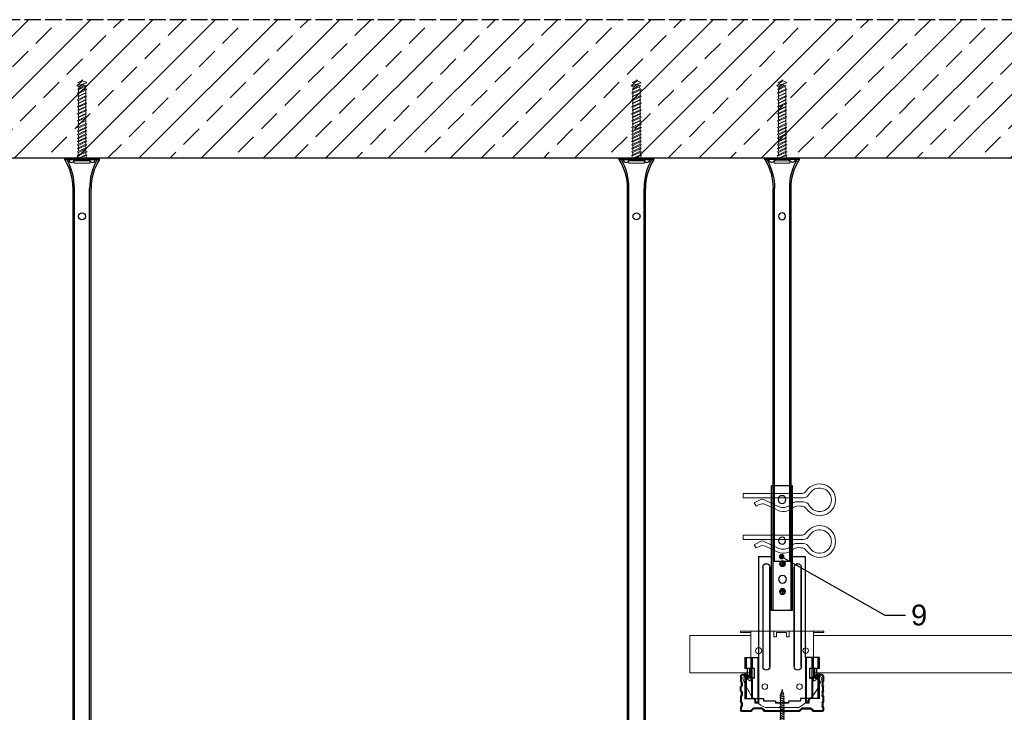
# Model space of a CAD drawing. Header units: millimetres. Extents: x 1837 to 3822, y 1456 to 2447.
# Tile 3 of 8: x 2262 to 2972, y 1948 to 2447. Entities that reach past the tile are written whole.
import ezdxf
from ezdxf import colors
from ezdxf.entities.mleader import LeaderData, LeaderLine
from ezdxf.math import Vec2, Vec3

# ---------------------------------------------------------------- set-up
doc = ezdxf.new("R2010")
doc.units = ezdxf.units.MM
doc.linetypes.add('ACAD_ISO02W100', pattern=[15, 12, -3])
for name, color, linetype, lineweight in [('_RIGIPS AKCESORIA', 7, 'Continuous', 18), ('_RIGIPS G-K', 7, 'Continuous', 25), ('_RIGIPS PROFIL', 7, 'Continuous', 9), ('PRZERYWANA', 7, 'ACAD_ISO02W100', 25)]:
    doc.layers.add(name, color=color, linetype=linetype, lineweight=lineweight)
doc.styles.get("Standard").update_dxf_attribs({"font": 'arial.ttf'})

# ---------------------------------------------------------------- blocks, each defined once
blk = doc.blocks.new('CD 60 ULTRASTIL')
h = blk.add_hatch()
h.set_pattern_fill('ANSI31', color=256, scale=0.3, style=0)
h.paths.add_polyline_path([(542.88, 684.5, -0.302776), (543.49, 684.5), (544.54, 683.79, 0.148069), (544.85, 683.7), (555.42, 683.7, 0.198912), (555.81, 683.86), (557.38, 685.44, -0.198912), (557.77, 685.6), (563.59, 685.6, -0.198912), (563.98, 685.44), (565.55, 683.86, 0.198912), (565.94, 683.7), (572.18, 683.7, 0.414214), (573.18, 684.7), (573.18, 686.74, 0.198912), (573.02, 687.12), (572.74, 687.4, -0.198912), (572.58, 687.79), (572.58, 689.87, -0.198912), (572.74, 690.26), (573.02, 690.54, 0.198912), (573.18, 690.93), (573.18, 694.47, 0.198912), (573.02, 694.86), (572.74, 695.14, -0.198912), (572.58, 695.53), (572.58, 697.61, -0.198912), (572.74, 698), (573.02, 698.28, 0.198912), (573.18, 698.67), (573.18, 701.47, 0.198912), (573.02, 701.86), (572.74, 702.14, -0.198912), (572.58, 702.53), (572.58, 704.61, -0.198912), (572.74, 705), (573.02, 705.28, 0.198912), (573.18, 705.67), (573.18, 708.9, 0.666128), (570.12, 710.18), (568.55, 708.63), (568.93, 708.24), (570.5, 709.79, -0.666128), (572.63, 708.9), (572.63, 705.9, -0.198912), (572.47, 705.51), (572.19, 705.23, 0.198912), (572.03, 704.84), (572.03, 702.3, 0.198912), (572.19, 701.91), (572.47, 701.63, -0.198912), (572.63, 701.25), (572.63, 698.9, -0.198912), (572.47, 698.51), (572.19, 698.23, 0.198912), (572.03, 697.84), (572.03, 695.3, 0.198912), (572.19, 694.91), (572.47, 694.63, -0.198912), (572.63, 694.25), (572.63, 691.16, -0.198912), (572.47, 690.77), (572.19, 690.49, 0.198912), (572.03, 690.1), (572.03, 687.56, 0.198912), (572.19, 687.17), (572.47, 686.9, -0.198912), (572.63, 686.51), (572.63, 684.7, -0.414214), (572.18, 684.25), (566.17, 684.25, -0.198912), (565.78, 684.41), (564.2, 685.99, 0.198912), (563.82, 686.15), (557.55, 686.15, 0.198912), (557.16, 685.99), (555.58, 684.41, -0.198912), (555.19, 684.25), (545.01, 684.25, -0.148069), (544.71, 684.34), (543.49, 685.16, 0.302776), (542.88, 685.16), (541.65, 684.34, -0.148069), (541.35, 684.25), (531.17, 684.25, -0.198912), (530.78, 684.41), (529.2, 685.99, 0.198912), (528.82, 686.15), (522.55, 686.15, 0.198912), (522.16, 685.99), (520.58, 684.41, -0.198912), (520.19, 684.25), (514.18, 684.25, -0.414214), (513.73, 684.7), (513.73, 686.51, -0.198912), (513.89, 686.9), (514.17, 687.17, 0.198912), (514.33, 687.56), (514.33, 690.1, 0.198912), (514.17, 690.49), (513.89, 690.77, -0.198912), (513.73, 691.16), (513.73, 694.25, -0.198912), (513.89, 694.63), (514.17, 694.91, 0.198912), (514.33, 695.3), (514.33, 697.84, 0.198912), (514.17, 698.23), (513.89, 698.51, -0.198912), (513.73, 698.9), (513.73, 701.25, -0.198912), (513.89, 701.63), (514.17, 701.91, 0.198912), (514.33, 702.3), (514.33, 704.84, 0.198912), (514.17, 705.23), (513.89, 705.51, -0.198912), (513.73, 705.9), (513.73, 708.9, -0.666128), (515.86, 709.79), (517.43, 708.24), (517.81, 708.63), (516.25, 710.18, 0.666128), (513.18, 708.9), (513.18, 705.67, 0.198912), (513.34, 705.28), (513.62, 705, -0.198912), (513.78, 704.61), (513.78, 702.53, -0.198912), (513.62, 702.14), (513.34, 701.86, 0.198912), (513.18, 701.47), (513.18, 698.67, 0.198912), (513.34, 698.28), (513.62, 698, -0.198912), (513.78, 697.61), (513.78, 695.53, -0.198912), (513.62, 695.14), (513.34, 694.86, 0.198912), (513.18, 694.47), (513.18, 690.93, 0.198912), (513.34, 690.54), (513.62, 690.26, -0.198912), (513.78, 689.87), (513.78, 687.79, -0.198912), (513.62, 687.4), (513.34, 687.12, 0.198912), (513.18, 686.74), (513.18, 684.7, 0.414214), (514.18, 683.7), (520.42, 683.7, 0.198912), (520.81, 683.86), (522.38, 685.44, -0.198912), (522.77, 685.6), (528.59, 685.6, -0.198912), (528.98, 685.44), (530.55, 683.86, 0.198912), (530.94, 683.7), (541.51, 683.7, 0.148069), (541.82, 683.79)])
for p, q in [((513.18, 708.9), (513.18, 705.67)), ((513.34, 705.28), (513.62, 705)), ((513.73, 708.9), (513.73, 705.9)), ((513.78, 704.61), (513.78, 702.53)), ((513.89, 705.51), (514.17, 705.23)), ((514.33, 704.84), (514.33, 702.3)), ((515.86, 709.79), (517.43, 708.24)), ((516.25, 710.18), (517.81, 708.63)), ((517.43, 708.24), (517.81, 708.63)), ((570.12, 710.18), (568.55, 708.63)), ((568.93, 708.24), (568.55, 708.63)), ((570.5, 709.79), (568.93, 708.24)), ((572.03, 704.84), (572.03, 702.3)), ((572.47, 705.51), (572.19, 705.23)), ((572.58, 704.61), (572.58, 702.53)), ((572.63, 708.9), (572.63, 705.9)), ((573.02, 705.28), (572.74, 705)), ((573.18, 708.9), (573.18, 705.67)), ((513.18, 698.67), (513.18, 701.47)), ((513.34, 701.86), (513.62, 702.14)), ((513.34, 698.28), (513.62, 698)), ((513.73, 698.9), (513.73, 701.25)), ((513.78, 697.61), (513.78, 695.53)), ((513.89, 701.63), (514.17, 701.91)), ((513.89, 698.51), (514.17, 698.23)), ((514.33, 697.84), (514.33, 695.3)), ((572.03, 697.84), (572.03, 695.3)), ((572.47, 701.63), (572.19, 701.91)), ((572.47, 698.51), (572.19, 698.23)), ((572.58, 697.61), (572.58, 695.53)), ((572.63, 698.9), (572.63, 701.25)), ((573.02, 701.86), (572.74, 702.14)), ((573.02, 698.28), (572.74, 698)), ((573.18, 698.67), (573.18, 701.47)), ((513.18, 694.47), (513.18, 690.93)), ((513.34, 694.86), (513.62, 695.14)), ((513.34, 690.54), (513.62, 690.26)), ((513.73, 694.25), (513.73, 691.16)), ((513.78, 689.87), (513.78, 687.79)), ((513.89, 694.63), (514.17, 694.91)), ((513.89, 690.77), (514.17, 690.49)), ((514.33, 690.1), (514.33, 687.56)), ((572.03, 690.1), (572.03, 687.56)), ((572.47, 694.63), (572.19, 694.91)), ((572.47, 690.77), (572.19, 690.49)), ((572.58, 689.87), (572.58, 687.79)), ((572.63, 694.25), (572.63, 691.16)), ((573.02, 694.86), (572.74, 695.14)), ((573.02, 690.54), (572.74, 690.26)), ((573.18, 694.47), (573.18, 690.93)), ((513.18, 686.74), (513.18, 684.7)), ((513.34, 687.12), (513.62, 687.4)), ((513.73, 686.51), (513.73, 684.7)), ((513.89, 686.9), (514.17, 687.17)), ((514.18, 684.25), (520.19, 684.25)), ((514.18, 683.7), (520.42, 683.7)), ((520.58, 684.41), (522.16, 685.99)), ((520.81, 683.86), (522.38, 685.44)), ((522.55, 686.15), (528.82, 686.15)), ((528.59, 685.6), (522.77, 685.6)), ((530.55, 683.86), (528.98, 685.44)), ((530.78, 684.41), (529.2, 685.99)), ((530.94, 683.7), (541.51, 683.7)), ((531.17, 684.25), (541.35, 684.25)), ((541.65, 684.34), (542.88, 685.16)), ((541.82, 683.79), (542.88, 684.5)), ((544.71, 684.34), (543.49, 685.16)), ((544.54, 683.79), (543.49, 684.5)), ((544.85, 683.7), (555.42, 683.7)), ((545.01, 684.25), (555.19, 684.25)), ((555.58, 684.41), (557.16, 685.99)), ((555.81, 683.86), (557.38, 685.44)), ((557.55, 686.15), (563.82, 686.15)), ((557.77, 685.6), (563.59, 685.6)), ((565.55, 683.86), (563.98, 685.44)), ((565.78, 684.41), (564.2, 685.99)), ((565.94, 683.7), (572.18, 683.7)), ((566.17, 684.25), (572.18, 684.25)), ((572.47, 686.9), (572.19, 687.17)), ((572.63, 686.51), (572.63, 684.7)), ((573.02, 687.12), (572.74, 687.4)), ((573.18, 686.74), (573.18, 684.7))]:
    blk.add_line(p, q)
for centre, radius, start, end in [((514.98, 708.9), 1.8, 45.32514, 180), ((571.38, 708.9), 1.8, 360, 134.67486), ((513.73, 705.67), 0.55, 180, 225), ((513.23, 704.61), 0.55, 0, 45), ((514.98, 708.9), 1.25, 45.32514, 180), ((514.28, 705.9), 0.55, 180, 225), ((513.78, 704.84), 0.55, 0, 45), ((571.38, 708.9), 1.25, 360, 134.67486), ((572.58, 704.84), 0.55, 135, 180), ((572.08, 705.9), 0.55, 315, 0), ((573.13, 704.61), 0.55, 135, 180), ((572.63, 705.67), 0.55, 315, 0), ((513.73, 701.47), 0.55, 135, 180), ((513.73, 698.67), 0.55, 180, 225), ((513.23, 702.53), 0.55, 315, 0), ((513.23, 697.61), 0.55, 360, 45), ((514.28, 701.25), 0.55, 135, 180), ((514.28, 698.9), 0.55, 180, 225), ((513.78, 702.3), 0.55, 315, 0), ((513.78, 697.84), 0.55, 0, 45), ((572.58, 702.3), 0.55, 180, 225), ((572.58, 697.84), 0.55, 135, 180), ((572.08, 701.25), 0.55, 0, 45), ((572.08, 698.9), 0.55, 315, 0), ((573.13, 702.53), 0.55, 180, 225), ((573.13, 697.61), 0.55, 135, 180), ((572.63, 701.47), 0.55, 0, 45), ((572.63, 698.67), 0.55, 315, 0), ((513.73, 694.47), 0.55, 135, 180), ((513.73, 690.93), 0.55, 180, 225), ((513.23, 695.53), 0.55, 315, 0), ((513.23, 689.87), 0.55, 0, 45), ((514.28, 694.25), 0.55, 135, 180), ((514.28, 691.16), 0.55, 180, 225), ((513.78, 695.3), 0.55, 315, 0), ((513.78, 690.1), 0.55, 360, 45), ((572.58, 695.3), 0.55, 180, 225), ((572.58, 690.1), 0.55, 135, 180), ((572.08, 694.25), 0.55, 0, 45), ((572.08, 691.16), 0.55, 315, 0), ((573.13, 695.53), 0.55, 180, 225), ((573.13, 689.87), 0.55, 135, 180), ((572.63, 694.47), 0.55, 0, 45), ((572.63, 690.93), 0.55, 315, 0), ((513.73, 686.74), 0.55, 135, 180), ((514.18, 684.7), 1, 180, 270), ((513.23, 687.79), 0.55, 315, 0), ((514.28, 686.51), 0.55, 135, 180), ((514.18, 684.7), 0.45, 180, 270), ((513.78, 687.56), 0.55, 315, 360), ((520.19, 684.8), 0.55, 270, 315), ((520.42, 684.25), 0.55, 270, 315), ((522.55, 685.6), 0.55, 90, 135), ((522.77, 685.05), 0.55, 90, 135), ((528.59, 685.05), 0.55, 45, 90), ((528.82, 685.6), 0.55, 45, 90), ((530.94, 684.25), 0.55, 225, 270), ((531.17, 684.8), 0.55, 225, 270), ((541.35, 684.8), 0.55, 270, 303.69007), ((541.51, 684.25), 0.55, 270, 303.69007), ((543.18, 684.7), 0.55, 56.30993, 123.69007), ((543.18, 684.04), 0.55, 56.30993, 123.69007), ((544.85, 684.25), 0.55, 236.30993, 270), ((545.01, 684.8), 0.55, 236.30993, 270), ((555.19, 684.8), 0.55, 270, 315), ((555.42, 684.25), 0.55, 270, 315), ((557.55, 685.6), 0.55, 90, 135), ((557.77, 685.05), 0.55, 90, 135), ((563.59, 685.05), 0.55, 45, 90), ((563.82, 685.6), 0.55, 45, 90), ((565.94, 684.25), 0.55, 225, 270), ((566.17, 684.8), 0.55, 225, 270), ((572.58, 687.56), 0.55, 180, 225), ((572.18, 684.7), 1, 270, 0), ((572.18, 684.7), 1, 270, 360), ((572.18, 684.7), 0.45, 270, 360), ((572.08, 686.51), 0.55, 360, 45), ((573.13, 687.79), 0.55, 180, 225), ((572.63, 686.74), 0.55, 360, 45)]:
    blk.add_arc(centre, radius, start, end)
blk = doc.blocks.new('Lacznik krzyzowy (widok2)')
at = {"layer": '_RIGIPS AKCESORIA'}
for p, q in [((94.8, 91.5, 218.36), (94.8, 90.5, 218.36)), ((94.8, 91.5, 218.36), (154.8, 91.5, 218.36)), ((94.8, 90.5, 218.36), (102.3, 90.5, 218.36)), ((102.3, 56.12, 218.36), (102.3, 91.5, 218.36)), ((119.8, 91.5, 218.36), (119.8, 87.5, 218.36)), ((119.8, 87.5, 218.36), (121.8, 87.5, 218.36)), ((121.8, 87.5, 218.36), (121.8, 90.5, 218.36)), ((121.8, 90.5, 218.36), (128.85, 90.5, 218.36)), ((128.85, 90.5, 218.36), (128.85, 87.5, 218.36)), ((128.85, 87.5, 218.36), (130.85, 87.5, 218.36)), ((130.85, 91.5, 218.36), (130.85, 87.5, 218.36)), ((147.3, 91.5, 218.36), (147.3, 56.12, 218.36)), ((154.8, 90.5, 218.36), (147.3, 90.5, 218.36)), ((154.8, 91.5, 218.36), (154.8, 90.5, 218.36)), ((97.87, 58.32, 218.36), (101.51, 55.71, 218.36)), ((148.09, 55.71, 218.36), (151.73, 58.32, 218.36)), ((136.8, 36.5, 218.36), (112.81, 36.5, 218.36))]:
    blk.add_line(p, q, dxfattribs=at)
for centre, radius in [((107.8, 77.5, 218.36), 2), ((141.8, 77.5, 218.36), 2.24), ((112.3, 51.5, 218.36), 2), ((137.3, 51.5, 218.36), 2)]:
    blk.add_circle(centre, radius, dxfattribs=at)
for centre, radius, start, end in [((97.29, 57.5, 218.36), 1, 122.13876, 189.8152), ((129.61, 66.77, 218.36), 34.62, 195.82106, 240.96016), ((97.29, 57.5, 218.36), 1, 54.46232, 122.13876), ((12.5, 118.8, 218.36), 153.64, 331.826, 336.41459), ((152.32, 57.5, 218.36), 1, 350.1848, 125.53768), ((101.8, 56.12, 218.36), 0.5, 234.46232, 0), ((147.8, 56.12, 218.36), 0.5, 180, 305.53768), ((129.12, 56.49, 218.36), 21.41, 291.01298, 331.47491)]:
    blk.add_arc(centre, radius, start, end, dxfattribs=at)
blk = doc.blocks.new('wieszak noniuszowy widok')
for p, q in [((367.75, 93.63), (382.75, 93.63)), ((367.75, 3.63), (367.75, 93.63)), ((368.75, 3.63), (368.75, 93.63)), ((381.75, 3.63), (381.75, 93.63)), ((382.75, 3.63), (382.75, 93.63)), ((367.75, 42.47), (358.34, 42.47)), ((358.34, -30.29), (358.34, 42.47)), ((372.87, 37.38), (376.99, 37.38)), ((374.93, 39.42), (374.93, 35.32)), ((392.15, 42.47), (382.75, 42.47)), ((392.15, 42.47), (392.15, -30.29)), ((392.15, 42.47), (392.15, -30.29)), ((361.34, -36.95), (361.34, 34.79)), ((361.34, 34.79), (361.34, -36.95)), ((366.47, 34.79), (366.47, -36.95)), ((366.47, -36.95), (366.47, 34.79)), ((384.02, -36.95), (384.02, 34.79)), ((384.02, 34.79), (384.02, -36.95)), ((389.14, 34.79), (389.14, -36.95)), ((389.14, 34.79), (389.14, -36.95)), ((372.87, 17.23), (376.99, 17.23)), ((374.93, 19.27), (374.93, 15.17)), ((367.75, 3.63), (382.75, 3.63)), ((348.22, -30.29), (358.37, -30.29)), ((348.44, -30.29), (348.44, -38.17)), ((349.43, -30.29), (349.43, -38.17)), ((353.28, -30.29), (353.28, -38.17)), ((353.8, -30.29), (353.8, -38.17)), ((357.85, -30.29), (357.85, -63.08)), ((358.37, -30.29), (358.37, -63.08)), ((392.13, -30.29), (392.13, -63.08)), ((392.15, -30.29), (392.15, -60.01)), ((392.15, -30.29), (392.15, -60.01)), ((402.37, -30.29), (392.16, -30.29)), ((392.64, -30.29), (392.64, -63.08)), ((396.7, -30.29), (396.7, -38.17)), ((397.21, -30.29), (397.21, -38.17)), ((401.07, -30.29), (401.07, -38.17)), ((402.06, -30.29), (402.06, -38.17)), ((348.11, -42.32), (348.14, -42.29)), ((348.11, -42.37), (348.11, -42.32)), ((348.12, -42.43), (348.11, -42.37)), ((348.15, -42.51), (348.12, -42.43)), ((348.13, -38.17), (355.47, -38.17)), ((348.14, -42.29), (348.17, -42.28)), ((348.19, -42.61), (348.15, -42.51)), ((348.17, -42.28), (348.23, -42.28)), ((349.22, -42.28), (348.19, -42.28)), ((348.26, -42.72), (348.19, -42.61)), ((348.23, -42.28), (348.31, -42.3)), ((348.31, -42.3), (348.41, -42.34)), ((348.41, -42.34), (348.53, -42.39)), ((348.53, -42.39), (348.66, -42.46)), ((348.66, -42.46), (348.81, -42.54)), ((348.81, -42.54), (348.96, -42.63)), ((349.15, -42.29), (349.13, -42.32)), ((349.13, -42.32), (349.13, -42.36)), ((349.13, -42.36), (349.14, -42.41)), ((349.14, -42.41), (349.16, -42.47)), ((349.18, -42.28), (349.15, -42.29)), ((349.16, -42.47), (349.19, -42.54)), ((349.22, -42.28), (349.18, -42.28)), ((349.19, -42.54), (349.24, -42.62)), ((349.28, -42.28), (349.22, -42.28)), ((349.34, -42.29), (349.28, -42.28)), ((349.43, -42.32), (349.34, -42.29)), ((349.52, -42.35), (349.43, -42.32)), ((349.62, -42.4), (349.52, -42.35)), ((349.74, -42.46), (349.62, -42.4)), ((349.88, -42.52), (349.74, -42.46)), ((350.03, -42.6), (349.88, -42.52)), ((350.2, -42.69), (350.03, -42.6)), ((350.32, -38.17), (350.32, -45.34)), ((351.68, -45.34), (351.68, -38.17)), ((353.44, -45.34), (353.44, -38.17)), ((355.47, -38.17), (355.47, -45.34)), ((395.03, -45.34), (395.03, -38.17)), ((395.03, -38.17), (402.39, -38.17)), ((397.05, -38.17), (397.05, -45.34)), ((398.82, -38.17), (398.82, -45.34)), ((400.18, -45.34), (400.18, -38.17)), ((400.46, -42.6), (400.3, -42.69)), ((400.62, -42.52), (400.46, -42.6)), ((400.76, -42.46), (400.62, -42.52)), ((400.88, -42.4), (400.76, -42.46)), ((400.98, -42.35), (400.88, -42.4)), ((401.07, -42.32), (400.98, -42.35)), ((401.15, -42.29), (401.07, -42.32)), ((401.22, -42.28), (401.15, -42.29)), ((401.27, -42.28), (401.22, -42.28)), ((401.26, -42.62), (401.3, -42.54)), ((401.32, -42.28), (401.27, -42.28)), ((401.27, -42.28), (402.31, -42.28)), ((401.3, -42.54), (401.34, -42.47)), ((401.35, -42.29), (401.32, -42.28)), ((401.34, -42.47), (401.36, -42.41)), ((401.36, -42.32), (401.35, -42.29)), ((401.37, -42.36), (401.36, -42.32)), ((401.36, -42.41), (401.37, -42.36)), ((401.54, -42.63), (401.69, -42.54)), ((401.69, -42.54), (401.84, -42.46)), ((401.84, -42.46), (401.97, -42.39)), ((401.97, -42.39), (402.09, -42.34)), ((402.09, -42.34), (402.18, -42.3)), ((402.18, -42.3), (402.26, -42.28)), ((402.3, -42.61), (402.24, -42.72)), ((402.26, -42.28), (402.33, -42.28)), ((402.35, -42.51), (402.3, -42.61)), ((402.33, -42.28), (402.36, -42.29)), ((402.38, -42.43), (402.35, -42.51)), ((402.36, -42.29), (402.39, -42.32)), ((402.39, -42.37), (402.38, -42.43)), ((402.39, -42.32), (402.39, -42.37)), ((348.34, -42.84), (348.26, -42.72)), ((348.45, -43), (348.34, -42.84)), ((348.44, -42.99), (348.44, -60.01)), ((348.58, -43.18), (348.45, -43)), ((349.57, -43.07), (348.5, -43.07)), ((348.72, -43.37), (348.58, -43.18)), ((348.89, -43.59), (348.72, -43.37)), ((349.08, -43.83), (348.89, -43.59)), ((348.96, -42.63), (349.14, -42.73)), ((349.28, -44.08), (349.08, -43.83)), ((349.14, -42.73), (349.38, -42.88)), ((349.24, -42.62), (349.3, -42.71)), ((349.49, -44.34), (349.28, -44.08)), ((349.3, -42.71), (349.44, -42.91)), ((349.38, -42.88), (349.66, -43.05)), ((349.43, -42.9), (349.43, -60.01)), ((349.44, -42.91), (349.55, -43.05)), ((349.72, -44.62), (349.49, -44.34)), ((349.55, -43.05), (349.68, -43.2)), ((349.66, -43.05), (349.96, -43.25)), ((350.92, -43.07), (349.68, -43.07)), ((349.68, -43.2), (349.82, -43.37)), ((350.01, -44.98), (349.72, -44.62)), ((349.82, -43.37), (349.98, -43.56)), ((349.96, -43.25), (350.28, -43.46)), ((349.98, -43.56), (350.15, -43.76)), ((350.32, -45.34), (350.01, -44.98)), ((350.15, -43.76), (350.34, -43.96)), ((350.38, -42.79), (350.2, -42.69)), ((350.28, -43.46), (350.63, -43.68)), ((351.68, -45.34), (350.32, -45.34)), ((350.34, -43.96), (350.54, -44.17)), ((350.58, -42.89), (350.38, -42.79)), ((350.54, -44.17), (350.75, -44.4)), ((350.78, -43), (350.58, -42.89)), ((350.63, -43.68), (350.99, -43.91)), ((350.75, -44.4), (350.97, -44.63)), ((351, -43.12), (350.78, -43)), ((350.97, -44.63), (351.19, -44.86)), ((350.99, -43.91), (351.36, -44.14)), ((351.23, -43.25), (351, -43.12)), ((351.19, -44.86), (351.43, -45.11)), ((351.48, -43.37), (351.23, -43.25)), ((351.36, -44.14), (351.74, -44.37)), ((351.43, -45.11), (351.68, -45.34)), ((351.99, -43.64), (351.48, -43.37)), ((351.74, -44.37), (352.07, -44.57)), ((352.52, -43.92), (351.99, -43.64)), ((352.07, -44.57), (352.41, -44.78)), ((352.41, -44.78), (352.77, -44.98)), ((353.08, -44.19), (352.52, -43.92)), ((352.77, -44.98), (353.14, -45.18)), ((353.43, -44.35), (353.08, -44.19)), ((353.14, -45.18), (353.28, -45.26)), ((353.28, -45.26), (353.36, -45.3)), ((353.28, -45.26), (353.28, -60.01)), ((353.36, -45.3), (353.44, -45.34)), ((353.8, -44.52), (353.43, -44.35)), ((355.47, -45.34), (353.44, -45.34)), ((354.66, -44.92), (353.8, -44.52)), ((353.8, -44.52), (353.8, -60.01)), ((355.47, -45.34), (354.66, -44.92)), ((395.84, -44.92), (395.03, -45.34)), ((395.03, -45.34), (397.05, -45.34)), ((396.7, -44.52), (395.84, -44.92)), ((397.07, -44.35), (396.7, -44.52)), ((396.7, -44.52), (396.7, -60.01)), ((397.05, -45.34), (397.13, -45.3)), ((397.42, -44.19), (397.07, -44.35)), ((397.13, -45.3), (397.21, -45.26)), ((397.21, -45.26), (397.36, -45.18)), ((397.21, -45.26), (397.21, -60.01)), ((397.36, -45.18), (397.73, -44.98)), ((397.98, -43.92), (397.42, -44.19)), ((397.73, -44.98), (398.09, -44.78)), ((398.51, -43.64), (397.98, -43.92)), ((398.09, -44.78), (398.43, -44.57)), ((398.43, -44.57), (398.76, -44.37)), ((399.02, -43.37), (398.51, -43.64)), ((398.76, -44.37), (399.13, -44.14)), ((398.82, -45.34), (399.07, -45.11)), ((398.82, -45.34), (400.18, -45.34)), ((399.26, -43.25), (399.02, -43.37)), ((399.07, -45.11), (399.3, -44.86)), ((399.13, -44.14), (399.51, -43.91)), ((399.49, -43.12), (399.26, -43.25)), ((399.3, -44.86), (399.53, -44.63)), ((399.71, -43), (399.49, -43.12)), ((399.51, -43.91), (399.87, -43.68)), ((399.53, -44.63), (399.74, -44.4)), ((399.58, -43.07), (400.82, -43.07)), ((399.92, -42.89), (399.71, -43)), ((399.74, -44.4), (399.96, -44.17)), ((399.87, -43.68), (400.21, -43.46)), ((400.12, -42.79), (399.92, -42.89)), ((399.96, -44.17), (400.16, -43.96)), ((400.3, -42.69), (400.12, -42.79)), ((400.16, -43.96), (400.35, -43.76)), ((400.49, -44.98), (400.18, -45.34)), ((400.21, -43.46), (400.54, -43.25)), ((400.35, -43.76), (400.52, -43.56)), ((400.78, -44.62), (400.49, -44.98)), ((400.52, -43.56), (400.68, -43.37)), ((400.54, -43.25), (400.84, -43.05)), ((400.68, -43.37), (400.82, -43.2)), ((401.01, -44.34), (400.78, -44.62)), ((400.82, -43.2), (400.95, -43.05)), ((400.84, -43.05), (401.12, -42.88)), ((400.93, -43.07), (402, -43.07)), ((400.95, -43.05), (401.06, -42.91)), ((401.22, -44.08), (401.01, -44.34)), ((401.06, -42.91), (401.2, -42.71)), ((401.07, -42.9), (401.07, -60.01)), ((401.12, -42.88), (401.36, -42.73)), ((401.2, -42.71), (401.26, -42.62)), ((401.42, -43.83), (401.22, -44.08)), ((401.36, -42.73), (401.54, -42.63)), ((401.61, -43.59), (401.42, -43.83)), ((401.77, -43.37), (401.61, -43.59)), ((401.92, -43.18), (401.77, -43.37)), ((402.05, -43), (401.92, -43.18)), ((402.16, -42.84), (402.05, -43)), ((402.06, -42.99), (402.06, -60.01)), ((402.24, -42.72), (402.16, -42.84)), ((348.11, -60.01), (361.93, -60.01)), ((355.57, -63.08), (355.57, -60.01)), ((357.85, -63.08), (355.57, -63.08)), ((356.08, -63.08), (355.57, -63.08)), ((356.08, -60.01), (356.08, -63.08)), ((356.08, -63.08), (358.37, -63.08)), ((358.37, -63.08), (357.85, -63.08)), ((361.93, -60.01), (361.93, -61.55)), ((361.93, -60.01), (361.93, -61.55)), ((370.64, -61.55), (361.93, -61.55)), ((370.64, -61.55), (370.64, -63.08)), ((370.64, -61.55), (370.64, -63.08)), ((379.86, -63.08), (370.64, -63.08)), ((370.64, -63.08), (379.86, -63.08)), ((388.57, -61.55), (379.86, -61.55)), ((379.86, -61.55), (379.86, -63.08)), ((379.86, -61.55), (379.86, -63.08)), ((388.57, -60.01), (388.57, -61.55)), ((402.39, -60.01), (388.57, -60.01)), ((388.57, -60.01), (388.57, -61.55)), ((392.13, -63.08), (394.42, -63.08)), ((392.64, -63.08), (392.13, -63.08)), ((394.93, -63.08), (392.64, -63.08)), ((394.42, -63.08), (394.42, -60.01)), ((394.93, -63.08), (394.42, -63.08)), ((394.93, -60.01), (394.93, -63.08))]:
    blk.add_line(p, q)
for centre, radius in [((375.25, 83.63), 2.81), ((374.93, 37.38), 2.06), ((374.93, 37.38), 1.46), ((374.93, 26.11), 2.81), ((374.93, 17.23), 2.06), ((374.93, 17.23), 1.46)]:
    blk.add_circle(centre, radius)
for centre, start, end in [((363.91, 34.79), 0, 180), ((386.58, 34.79), 0, 180), ((363.91, -36.95), 180, 0), ((386.58, -36.95), 180, 0)]:
    blk.add_arc(centre, 2.56, start, end)
blk = doc.blocks.new('noniusz gorny widok')
for p, q in [((418.67, 301.96), (418.67, 302.96)), ((418.67, 302.96), (443.67, 302.96)), ((418.67, 301.96), (443.67, 301.96)), ((421.67, 301.96), (425.67, 301.96)), ((443.67, 301.96), (443.67, 302.96)), ((424.67, 11.96), (424.67, 281.05)), ((425.67, 11.96), (425.67, 281.05)), ((436.67, 11.96), (436.67, 281.05)), ((437.67, 11.96), (437.67, 281.05)), ((424.67, 11.96), (437.67, 11.96))]:
    blk.add_line(p, q)
for centre in [(431.17, 261.05), (431.17, 26.96)]:
    blk.add_circle(centre, 2.5)
for centre, radius, start, end in [((386.97, 281.54), 37.7, 359.2509, 32.77841), ((383.61, 281.48), 42.06, 359.41729, 29.13478), ((423.67, 301.96), 2, 180, 0), ((478.72, 281.48), 42.06, 150.86522, 180.58271), ((438.67, 301.96), 2, 180, 0), ((475.36, 281.54), 37.7, 147.22159, 180.7491)]:
    blk.add_arc(centre, radius, start, end)
blk = doc.blocks.new('klamra')
at = {"layer": '_RIGIPS AKCESORIA'}
for p, q in [((6828.19, 2764.92), (6828.19, 2806.53)), ((6831.19, 2764.92), (6831.19, 2808.19)), ((6834.19, 2802.92), (6834.19, 2808.19)), ((6832.87, 2780.55), (6837.19, 2789.57)), ((6839.31, 2788.09), (6836.06, 2780.95)), ((6832.86, 2776.63), (6835, 2772.92)), ((6835, 2772.92), (6837.38, 2774.29)), ((6836.19, 2776.54), (6837.38, 2774.29)), ((6831.19, 2764.92), (6828.19, 2764.92))]:
    blk.add_line(p, q, dxfattribs=at)
for centre, radius, start, end in [((6832.69, 2820.02), 11.5, 305.1527, 234.8473), ((6832.69, 2820.02), 8.5, 298.7822, 241.2178), ((6823.19, 2806.53), 5, 0, 54.8473), ((6826.19, 2808.19), 5, 0, 61.2178), ((6839.19, 2808.19), 5, 118.7822, 180), ((6845.23, 2805.18), 8.16, 170.44363, 210.28469), ((6842.19, 2806.53), 5, 125.1527, 180), ((6843.93, 2805.32), 10.09, 195.26529, 228.13081), ((6831.19, 2793.92), 10, 324.31316, 45.573), ((6829.23, 2793.69), 8.97, 332.63871, 27.36129), ((6835.87, 2778.58), 3.59, 146.84138, 212.97155), ((6840.61, 2778.88), 5, 155.51094, 207.86223)]:
    blk.add_arc(centre, radius, start, end, dxfattribs=at)
blk = doc.blocks.new('TN 35')
at = {"layer": '_RIGIPS AKCESORIA'}
for p, q in [((0, -0.84), (0, 7.16)), ((0, 7.16), (0.46, 7.16)), ((0.46, 7.16), (0.46, 4.78)), ((0.46, 4.78), (0, 4.78)), ((0, 3.5), (1.77, 3.5)), ((0, 2.83), (1.77, 2.83)), ((0.46, 1.64), (0, 1.64)), ((0.46, -0.84), (0.46, 1.64)), ((1.77, 3.5), (1.77, 4.2)), ((1.77, 2.83), (1.77, 2.18)), ((3.02, 4.46), (8.47, 4.46)), ((7.49, 2.01), (3.55, 2.01)), ((7.12, 4.46), (7.12, 3.18)), ((8.03, 2.01), (7.12, 4.46)), ((7.12, 3.18), (7.65, 1.53)), ((7.65, 1.53), (8.03, 2.01)), ((9.41, 2.01), (8.03, 2.01)), ((8.47, 4.46), (8.79, 5)), ((9.61, 1.51), (8.47, 4.46)), ((8.79, 5), (9.93, 2.01)), ((9, 4.46), (10.1, 4.46)), ((9.93, 2.01), (9.61, 1.51)), ((11.04, 2.01), (9.93, 2.01)), ((10.1, 4.46), (10.41, 5)), ((11.23, 1.51), (10.1, 4.46)), ((10.41, 5), (11.56, 2.01)), ((10.62, 4.46), (11.67, 4.46)), ((11.56, 2.01), (11.23, 1.51)), ((12.61, 2.01), (11.56, 2.01)), ((11.67, 4.46), (11.99, 5)), ((12.81, 1.51), (11.67, 4.46)), ((11.99, 5), (13.14, 2.01)), ((12.2, 4.46), (13.21, 4.46)), ((13.14, 2.01), (12.81, 1.51)), ((14.15, 2.01), (13.14, 2.01)), ((13.21, 4.46), (13.52, 5)), ((14.34, 1.51), (13.21, 4.46)), ((13.52, 5), (14.67, 2.01)), ((13.73, 4.46), (14.8, 4.46)), ((14.67, 2.01), (14.34, 1.51)), ((15.74, 2.01), (14.67, 2.01)), ((14.8, 4.46), (15.12, 5)), ((15.94, 1.51), (14.8, 4.46)), ((15.12, 5), (16.26, 2.01)), ((15.33, 4.46), (16.42, 4.46)), ((16.26, 2.01), (15.94, 1.51)), ((17.36, 2.01), (16.26, 2.01)), ((16.42, 4.46), (16.73, 5)), ((17.55, 1.51), (16.42, 4.46)), ((16.73, 5), (17.88, 2.01)), ((16.94, 4.46), (17.99, 4.46)), ((17.88, 2.01), (17.55, 1.51)), ((18.93, 2.01), (17.84, 2.01)), ((17.99, 4.46), (18.31, 5)), ((19.13, 1.51), (17.99, 4.46)), ((18.31, 5), (19.45, 2.01)), ((18.52, 4.46), (19.57, 4.46)), ((19.45, 2.01), (19.13, 1.51)), ((20.51, 2.01), (19.41, 2.01)), ((19.57, 4.46), (19.88, 5)), ((20.7, 1.51), (19.57, 4.46)), ((19.88, 5), (21.03, 2.01)), ((20.09, 4.46), (21.14, 4.46)), ((21.03, 2.01), (20.7, 1.51)), ((22.08, 2.01), (20.99, 2.01)), ((21.14, 4.46), (21.46, 5)), ((22.28, 1.51), (21.14, 4.46)), ((21.46, 5), (22.6, 2.01)), ((21.67, 4.46), (22.72, 4.46)), ((22.6, 2.01), (22.28, 1.51)), ((23.66, 2.01), (22.56, 2.01)), ((22.72, 4.46), (23.03, 5)), ((23.85, 1.51), (22.72, 4.46)), ((23.03, 5), (24.18, 2.01)), ((23.24, 4.46), (24.29, 4.46)), ((24.18, 2.01), (23.85, 1.51)), ((25.23, 2.01), (24.14, 2.01)), ((24.29, 4.46), (24.61, 5)), ((25.43, 1.51), (24.29, 4.46)), ((24.61, 5), (25.75, 2.01)), ((24.81, 4.46), (25.87, 4.46)), ((25.75, 2.01), (25.43, 1.51)), ((26.81, 2.01), (25.71, 2.01)), ((25.87, 4.46), (26.18, 5)), ((27, 1.51), (25.87, 4.46)), ((26.18, 5), (27.33, 2.01)), ((26.39, 4.46), (27.44, 4.46)), ((27.33, 2.01), (27, 1.51)), ((28.38, 2.01), (27.33, 2.01)), ((27.44, 4.46), (27.76, 5)), ((28.58, 1.51), (27.44, 4.46)), ((27.76, 5), (28.9, 2.01)), ((27.96, 4.46), (29.13, 4.46)), ((28.9, 2.01), (28.58, 1.51)), ((28.9, 2.01), (30.07, 2.01)), ((29.13, 4.46), (29.45, 5)), ((30.27, 1.51), (29.13, 4.46)), ((29.45, 5), (30.59, 2.01)), ((29.65, 4.46), (30.15, 4.46)), ((30.15, 4.46), (31.73, 3.98)), ((30.59, 2.01), (30.27, 1.51)), ((30.59, 2.01), (31.26, 2.12)), ((31.3, 1.83), (31.12, 3.28)), ((31.12, 3.28), (31.59, 2.4)), ((31.59, 2.4), (31.3, 1.83)), ((32.15, 2.36), (31.59, 2.4)), ((31.73, 3.98), (32.01, 4.37)), ((32.15, 2.36), (31.73, 3.98)), ((32.01, 4.37), (32.48, 2.71)), ((32.48, 2.71), (32.15, 2.36)), ((32.16, 3.85), (35, 3.24)), ((35, 3.24), (32.48, 2.71)), ((0, -0.84), (0.46, -0.84))]:
    blk.add_line(p, q, dxfattribs=at)
for centre, major_axis, ratio, start_param, end_param in [((3.09, 7.67), (0.17, 3.2), 0.826134, 1.773653, 3.180586), ((-0.04, 0.9), (0, 3.93), 0.848176, -0.720942, -0.151112), ((3.37, -1.57), (0.28, 3.57), 0.832181, 0.035984, 1.430787), ((-2.73, 15.91), (0, 14.76), 0.848176, 3.399396, 3.475072), ((0.59, 4.62), (0, 2.81), 0.848176, 3.475072, 3.862535), ((1.66, 3.18), (0, 0.895), 0.848176, -1.552777, -0.720942), ((1.66, 3.18), (0, 0.895), 0.848176, 3.862535, 4.730408)]:
    blk.add_ellipse(centre, major_axis=major_axis, ratio=ratio, start_param=start_param, end_param=end_param, dxfattribs=at)
blk = doc.blocks.new('kolek beton 65')
at = {"layer": '_RIGIPS AKCESORIA'}
for p, q in [((-126.91, -936.37), (-127.26, -936.98)), ((-126.9, -936.83), (-127.26, -936.98)), ((-126.72, -937.2), (-127.26, -936.98)), ((-127.02, -936.57), (-125.7, -939.37)), ((-125.41, -940.08), (-126.91, -936.37)), ((-126.69, -936.74), (-126.75, -936.77)), ((-125.96, -934.72), (-126.69, -936.74)), ((-126.69, -936.74), (-122.91, -940.73)), ((-125.3, -933.58), (-125.96, -934.72)), ((-122.91, -940.73), (-125.3, -933.58)), ((-123.47, -935.41), (-124.54, -935.85)), ((-122.3, -939.04), (-124.54, -935.85)), ((-122.93, -933.94), (-123.47, -935.41)), ((-123.47, -935.41), (-120.37, -939.96)), ((-120.25, -939.63), (-122.93, -933.94)), ((-120.86, -934.33), (-122.44, -934.98)), ((-120.81, -934.33), (-120.86, -934.33)), ((-120.48, -933.42), (-120.81, -934.33)), ((-117.85, -940.54), (-120.81, -934.33)), ((-117.51, -939.63), (-120.48, -933.42)), ((-118.08, -934.33), (-120.05, -934.33)), ((-117.93, -933.94), (-118.08, -934.33)), ((-118.08, -934.33), (-115.39, -940.02)), ((-115.25, -939.63), (-117.93, -933.94)), ((-115.81, -934.33), (-117.73, -934.33)), ((-115.48, -933.42), (-115.81, -934.33)), ((-112.85, -940.54), (-115.81, -934.33)), ((-112.51, -939.63), (-115.48, -933.42)), ((-113.08, -934.33), (-115.05, -934.33)), ((-112.93, -933.94), (-113.08, -934.33)), ((-113.08, -934.33), (-110.39, -940.02)), ((-110.25, -939.63), (-112.93, -933.94)), ((-110.81, -934.33), (-112.73, -934.33)), ((-110.48, -933.42), (-110.81, -934.33)), ((-110.48, -933.42), (-110.81, -934.33)), ((-108.28, -939.63), (-110.81, -934.33)), ((-107.85, -940.54), (-110.81, -934.33)), ((-107.51, -939.63), (-110.48, -933.42)), ((-108.08, -934.33), (-110.05, -934.33)), ((-107.51, -939.63), (-110.05, -934.33)), ((-107.93, -933.94), (-108.08, -934.33)), ((-108.08, -934.33), (-105.39, -940.02)), ((-105.25, -939.63), (-107.93, -933.94)), ((-105.81, -934.33), (-107.73, -934.33)), ((-105.48, -933.42), (-105.81, -934.33)), ((-102.85, -940.54), (-105.81, -934.33)), ((-102.51, -939.63), (-105.48, -933.42)), ((-103.08, -934.33), (-105.05, -934.33)), ((-102.93, -933.94), (-103.08, -934.33)), ((-103.08, -934.33), (-100.39, -940.02)), ((-100.25, -939.63), (-102.93, -933.94)), ((-100.81, -934.33), (-102.73, -934.33)), ((-100.48, -933.42), (-100.81, -934.33)), ((-97.85, -940.54), (-100.81, -934.33)), ((-97.51, -939.63), (-100.48, -933.42)), ((-98.08, -934.33), (-100.05, -934.33)), ((-97.93, -933.94), (-98.08, -934.33)), ((-98.08, -934.33), (-95.39, -940.02)), ((-95.25, -939.63), (-97.93, -933.94)), ((-95.81, -934.33), (-97.73, -934.33)), ((-95.48, -933.42), (-95.81, -934.33)), ((-92.85, -940.54), (-95.81, -934.33)), ((-92.51, -939.63), (-95.48, -933.42)), ((-93.31, -934.33), (-95.05, -934.33)), ((-92.98, -933.42), (-93.31, -934.33)), ((-90.35, -940.54), (-93.31, -934.33)), ((-90.01, -939.63), (-92.98, -933.42)), ((-90.81, -934.33), (-92.55, -934.33)), ((-90.48, -933.42), (-90.81, -934.33)), ((-87.85, -940.54), (-90.81, -934.33)), ((-87.51, -939.63), (-90.48, -933.42)), ((-88.31, -934.33), (-90.05, -934.33)), ((-87.98, -933.42), (-88.31, -934.33)), ((-85.35, -940.54), (-88.31, -934.33)), ((-85.01, -939.63), (-87.98, -933.42)), ((-85.81, -934.33), (-87.55, -934.33)), ((-85.48, -933.42), (-85.81, -934.33)), ((-82.85, -940.54), (-85.81, -934.33)), ((-82.51, -939.63), (-85.48, -933.42)), ((-83.31, -934.33), (-85.05, -934.33)), ((-82.98, -933.42), (-83.31, -934.33)), ((-80.35, -940.54), (-83.31, -934.33)), ((-80.01, -939.63), (-82.98, -933.42)), ((-80.81, -934.33), (-82.55, -934.33)), ((-80.48, -933.42), (-80.81, -934.33)), ((-77.85, -940.54), (-80.81, -934.33)), ((-77.51, -939.63), (-80.48, -933.42)), ((-80.05, -934.33), (-78.31, -934.33)), ((-77.98, -933.42), (-78.31, -934.33)), ((-75.35, -940.54), (-78.31, -934.33)), ((-75.01, -939.63), (-77.98, -933.42)), ((-75.81, -934.33), (-77.55, -934.33)), ((-75.47, -933.37), (-75.81, -934.33)), ((-72.85, -940.54), (-75.81, -934.33)), ((-75.47, -933.37), (-72.61, -939.89)), ((-72.91, -933.23), (-73.27, -934.2)), ((-73.27, -934.2), (-70.43, -940.67)), ((-70.43, -940.67), (-72.91, -933.23)), ((-68.91, -931.37), (-69.76, -932.23)), ((-69.76, -932.23), (-69.76, -941.73)), ((-67.81, -931.28), (-68.91, -931.37)), ((-68.91, -942.59), (-68.91, -931.37)), ((-67.26, -942.18), (-67.26, -931.78)), ((-124.89, -938.64), (-125.41, -940.08)), ((-122.3, -939.04), (-122.91, -940.73)), ((-120.86, -939.63), (-122.3, -939.04)), ((-120.6, -939.63), (-120.86, -939.63)), ((-120.25, -939.63), (-120.37, -939.96)), ((-118.28, -939.63), (-120.25, -939.63)), ((-117.51, -939.63), (-117.85, -940.54)), ((-115.58, -939.63), (-117.51, -939.63)), ((-115.25, -939.63), (-115.39, -940.02)), ((-113.28, -939.63), (-115.25, -939.63)), ((-112.51, -939.63), (-112.85, -940.54)), ((-110.6, -939.63), (-112.51, -939.63)), ((-110.25, -939.63), (-110.39, -940.02)), ((-108.28, -939.63), (-110.25, -939.63)), ((-107.51, -939.63), (-107.85, -940.54)), ((-107.51, -939.63), (-107.85, -940.54)), ((-105.6, -939.63), (-107.51, -939.63)), ((-105.25, -939.63), (-105.39, -940.02)), ((-103.28, -939.63), (-105.25, -939.63)), ((-102.51, -939.63), (-102.91, -940.73)), ((-100.6, -939.63), (-102.51, -939.63)), ((-100.25, -939.63), (-100.41, -940.08)), ((-98.28, -939.63), (-100.25, -939.63)), ((-97.51, -939.63), (-97.85, -940.54)), ((-95.6, -939.63), (-97.51, -939.63)), ((-95.25, -939.63), (-95.39, -940.02)), ((-93.28, -939.63), (-95.25, -939.63)), ((-92.51, -939.63), (-92.85, -940.54)), ((-90.78, -939.63), (-92.51, -939.63)), ((-90.01, -939.63), (-90.35, -940.54)), ((-88.28, -939.63), (-90.01, -939.63)), ((-87.51, -939.63), (-87.85, -940.54)), ((-85.78, -939.63), (-87.51, -939.63)), ((-85.01, -939.63), (-85.35, -940.54)), ((-83.28, -939.63), (-85.01, -939.63)), ((-82.51, -939.63), (-82.85, -940.54)), ((-80.78, -939.63), (-82.51, -939.63)), ((-80.01, -939.63), (-80.35, -940.54)), ((-78.28, -939.63), (-80.01, -939.63)), ((-77.51, -939.63), (-77.85, -940.54)), ((-77.51, -939.63), (-75.78, -939.63)), ((-75.01, -939.63), (-75.35, -940.54)), ((-72.61, -939.89), (-72.85, -940.54)), ((-68.91, -942.59), (-69.76, -941.73)), ((-67.81, -942.68), (-68.91, -942.59))]:
    blk.add_line(p, q, dxfattribs=at)
for centre, radius, start, end in [((-74.88, -924.33), 10, 269.04277, 279.28873), ((-74.88, -924.33), 10, 282.9916, 297.25215), ((-70.76, -932.33), 1, 297.38696, 0.11916), ((-67.76, -931.78), 0.5, 0, 95), ((-74.88, -949.63), 10, 80.52885, 90.7633), ((-74.88, -949.63), 10, 62.74785, 76.86815), ((-70.76, -941.63), 1, 359.88065, 62.6128), ((-67.76, -942.18), 0.5, 265, 360)]:
    blk.add_arc(centre, radius, start, end, dxfattribs=at)
blk = doc.blocks.new('_Dot')
at = {"color": 0, "linetype": 'ByBlock', "lineweight": -2}
blk.add_line((-0.5, 0), (-1, 0), dxfattribs=at)
at = {"color": 0, "linetype": 'ByBlock', "const_width": 0.5}
blk.add_lwpolyline([(-0.25, 0, 1), (0.25, 0, 1)], format="xyb", close=True, dxfattribs=at)

msp = doc.modelspace()

# ---------------------------------------------------------------- hatches: boundary and pattern name
at = {"layer": '_RIGIPS G-K'}
h = msp.add_hatch(dxfattribs=at)
h.set_pattern_fill('ANSI33', color=256, scale=5)
h.paths.add_polyline_path([(2106.392, 2447.443), (2106.392, 2347.443), (3461.901, 2347.443), (3461.901, 2447.443)])
h.paths.add_polyline_path([(3731.614, 2347.443), (3731.614, 2447.443), (3469.115, 2447.443), (3469.115, 2347.443)])
h.paths.add_polyline_path([(1836.678, 2447.443), (1836.678, 2347.443), (2099.178, 2347.443), (2099.178, 2447.443)])

# ---------------------------------------------------------------- linework, layer by layer
for p, q in [((3461.901, 2347.443), (2106.392, 2347.443)), ((2293.996, 2346.443), (2293.996, 2347.443)), ((2293.996, 2347.443), (2318.996, 2347.443)), ((2293.996, 2346.443), (2318.996, 2346.443)), ((2296.996, 2346.443), (2300.996, 2346.443)), ((2318.996, 2346.443), (2318.996, 2347.443)), ((2693.996, 2346.443), (2693.996, 2347.443)), ((2693.996, 2347.443), (2718.996, 2347.443)), ((2693.996, 2346.443), (2718.996, 2346.443)), ((2696.996, 2346.443), (2700.996, 2346.443)), ((2718.996, 2346.443), (2718.996, 2347.443)), ((2299.996, 1750.276), (2299.996, 2325.539)), ((2300.996, 1750.276), (2300.996, 2325.539)), ((2311.996, 1750.276), (2311.996, 2325.539)), ((2312.996, 1750.276), (2312.996, 2325.539)), ((2699.996, 1750.276), (2699.996, 2325.539)), ((2700.996, 1750.276), (2700.996, 2325.539)), ((2711.996, 1750.276), (2711.996, 2325.539)), ((2712.996, 1750.276), (2712.996, 2325.539))]:
    msp.add_line(p, q)
for centre in [(2306.496, 2305.539), (2706.496, 2305.539)]:
    msp.add_circle(centre, 2.5)
for centre, radius, start, end in [((2262.297, 2326.032), 37.702, 359.250902, 32.778414), ((2258.94, 2325.966), 42.058, 359.417286, 29.134784), ((2298.996, 2346.443), 2, 180, 0), ((2354.052, 2325.966), 42.058, 150.865216, 180.582714), ((2313.996, 2346.443), 2, 180, 0), ((2350.695, 2326.032), 37.702, 147.221586, 180.749098), ((2662.297, 2326.032), 37.702, 359.250902, 32.778414), ((2658.94, 2325.966), 42.058, 359.417286, 29.134784), ((2698.996, 2346.443), 2, 180, 0), ((2754.052, 2325.966), 42.058, 150.865216, 180.582714), ((2713.996, 2346.443), 2, 180, 0), ((2750.695, 2326.032), 37.702, 147.221586, 180.749098)]:
    msp.add_arc(centre, radius, start, end)
at = {"layer": '_RIGIPS PROFIL'}
for p, q in [((2744.924, 2003.153), (2789.072, 2003.153)), ((2744.924, 2003.153), (2744.924, 1976.153)), ((2834.072, 2003.153), (3189.072, 2003.153)), ((2744.924, 1976.153), (2789.072, 1976.153)), ((2834.072, 1976.153), (3189.072, 1976.153))]:
    msp.add_line(p, q, dxfattribs=at)
at = {"layer": 'PRZERYWANA'}
msp.add_line((3461.901, 2447.443), (2106.392, 2447.443), dxfattribs=at)

# ---------------------------------------------------------------- block references
at = {"xscale": -1}
for name, p in [('noniusz gorny widok', (3242.641, 2044.488)), ('wieszak noniuszowy widok', (3186.721, 2017.492)), ('CD 60 ULTRASTIL', (3354.652, 1264.456))]:
    msp.add_blockref(name, p, dxfattribs=at)
at = {"color": 253, "rotation": 270}
for p in [(18.527, 8933.662), (18.527, 8903.566)]:
    msp.add_blockref('klamra', p, dxfattribs=at)
at = {"layer": '_RIGIPS AKCESORIA', "rotation": 270}
for p in [(3243.476, 2276.682), (3643.476, 2276.682), (3748.455, 2276.682)]:
    msp.add_blockref('kolek beton 65', p, dxfattribs=at)
at = {"layer": '_RIGIPS AKCESORIA', "xscale": -1, "rotation": 270}
msp.add_blockref('TN 35', (2808.335, 1929.334), dxfattribs=at)
at = {"layer": '_RIGIPS PROFIL', "xscale": -1}
msp.add_blockref('Lacznik krzyzowy (widok2)', (2936.373, 1914.654, -218.356), dxfattribs=at)

# ---------------------------------------------------------------- leaders
at = {"layer": '_RIGIPS PROFIL'}
ml = msp.add_multileader_mtext('Standard', dxfattribs=at)
ml.set_content('9', color=256)
ml.set_leader_properties()
ml.set_arrow_properties(name='DOT')
ml.build(insert=Vec2(0, 0))
ml.multileader.update_dxf_attribs({"dogleg_length": 15})
ctx = ml.context
ctx.base_point, ctx.char_height, ctx.landing_gap_size, ctx.plane_origin = Vec3(2900.536, 2017.668), 15, 4, Vec3(2828.495, 2048.916)
notes = []
notes.append((ctx, [(0, (1, 1, 0), (2885.536, 2017.668), (1, 0), 15, [(0, [(2811.197, 2059.926)], 0, [])])]))
ctx.mtext.insert, ctx.mtext.flow_direction = Vec3(2904.536, 2025.296), 5
for ctx, leaders in notes:
    for number, flags, end, landing, length, lines in leaders:
        leader = LeaderData()
        leader.index, (leader.has_last_leader_line, leader.has_dogleg_vector, leader.attachment_direction) = number, flags
        leader.last_leader_point, leader.dogleg_vector, leader.dogleg_length = Vec3(end), Vec3(landing), length
        for number, points, colour, breaks in lines:
            line = LeaderLine()
            line.index, line.vertices, line.color, line.breaks = number, Vec3.list(points), colors.encode_raw_color(colour), breaks
            leader.lines.append(line)
        ctx.leaders.append(leader)

doc.saveas('drawing.dxf')
